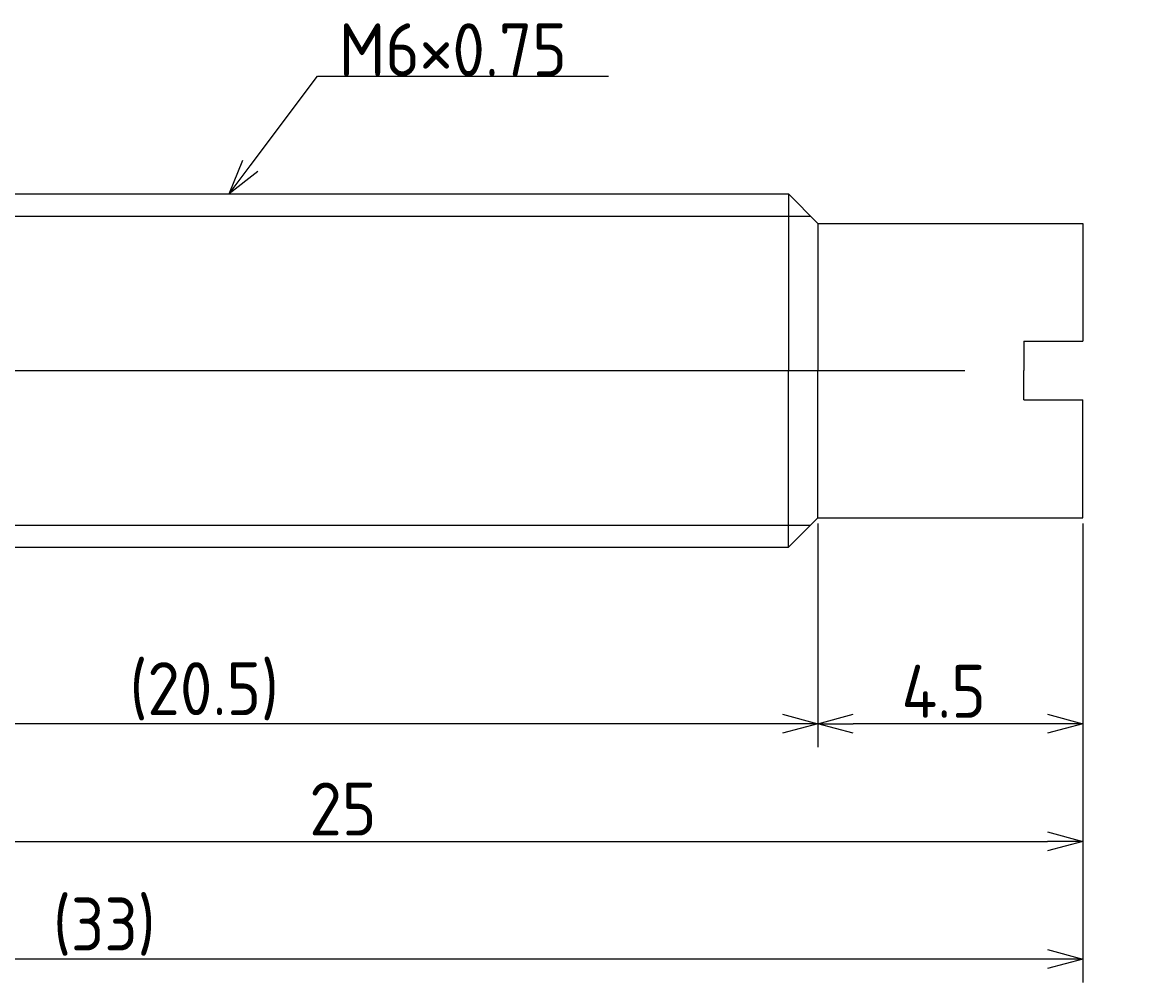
# Model space of a CAD drawing. Extents: x 178 to 244, y 145.6 to 162.9.
# Tile 4 of 4: x 225 to 244, y 145.6 to 161.9. Entities that reach past the tile are written whole.
import ezdxf

# ---------------------------------------------------------------- set-up
doc = ezdxf.new("R2010")
doc.units = 0
doc.header["$PDMODE"] = 3
doc.linetypes.add('CENTER', pattern=[50.8, 31.75, -6.35, 6.35, -6.35])
doc.layers.get('0').update_dxf_attribs({"linetype": 'CONTINUOUS'})
doc.layers.get('DEFPOINTS').update_dxf_attribs({"linetype": 'CONTINUOUS'})
for name, color, linetype in [('図形', 7, 'CONTINUOUS'), ('図枠', 7, 'CONTINUOUS'), ('寸法_文字', 3, 'CONTINUOUS')]:
    doc.layers.add(name, color=color, linetype=linetype)
doc.layers.get('0').off()
doc.styles.add('DIMENSION', font='isocp.shx', dxfattribs={"bigfont": 'bigfont.shx'})
doc.dimstyles.get("Standard").update_dxf_attribs({"dimtxt": 0.18, "dimasz": 0.18, "dimexe": 0.18, "dimexo": 0.0625, "dimgap": 0.09, "dimtad": 0, "dimtih": 1, "dimtoh": 1, "dimzin": 0, "dimcen": 0.09, "dimazin": 3, "dimtfac": 1, "dimtofl": 0, "dimtmove": 0, "dimatfit": 3})

# ---------------------------------------------------------------- blocks, each defined once
blk = doc.blocks.new('_OPEN30')
at = {"color": 0, "linetype": 'BYBLOCK'}
for p, q in [((-1, 0.268), (0, 0)), ((0, 0), (-1, -0.268)), ((0, 0), (-1, 0))]:
    blk.add_line(p, q, dxfattribs=at)
blk = doc.blocks.new('*U43')
at = {"layer": '寸法_文字', "color": 3, "style": 'DIMENSION'}
blk.add_text('25', height=0.9, dxfattribs=at).set_placement((229.863, 148.1))
blk = doc.blocks.new('*D18')
at = {"layer": 'DEFPOINTS', "color": 0}
for p in [(218, 153.5), (243, 153.5), (243, 148)]:
    blk.add_point(p, dxfattribs=at)
at = {"layer": '寸法_文字', "color": 3}
for p, q in [((218, 153.4), (218, 147.6)), ((243, 153.4), (243, 147.6)), ((218.6, 148), (242.4, 148))]:
    blk.add_line(p, q, dxfattribs=at)
at = {"layer": '図枠'}
blk.add_blockref('*U43', (0, 0), dxfattribs=at)
at = {"layer": '寸法_文字', "color": 3, "xscale": 0.6000000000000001, "yscale": 0.6000000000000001, "zscale": 0.6000000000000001, "rotation": 180}
blk.add_blockref('_OPEN30', (218, 148), dxfattribs=at)
at = {"layer": '寸法_文字', "color": 3, "xscale": 0.6000000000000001, "yscale": 0.6000000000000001, "zscale": 0.6000000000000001}
blk.add_blockref('_OPEN30', (243, 148), dxfattribs=at)
blk = doc.blocks.new('*U45')
at = {"layer": '寸法_文字', "color": 3, "style": 'DIMENSION'}
blk.add_text('4.5', height=0.9, dxfattribs=at).set_placement((239.921, 150.1))
blk = doc.blocks.new('*D19')
at = {"layer": 'DEFPOINTS', "color": 0}
for p in [(238.5, 153.5), (243, 153.5), (238.5, 150)]:
    blk.add_point(p, dxfattribs=at)
at = {"layer": '寸法_文字', "color": 3}
for p, q in [((238.5, 153.4), (238.5, 149.6)), ((243, 153.4), (243, 149.6)), ((242.4, 150), (239.1, 150))]:
    blk.add_line(p, q, dxfattribs=at)
at = {"layer": '図枠'}
blk.add_blockref('*U45', (0, 0), dxfattribs=at)
at = {"layer": '寸法_文字', "color": 3, "xscale": 0.6000000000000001, "yscale": 0.6000000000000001, "zscale": 0.6000000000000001, "rotation": 180}
blk.add_blockref('_OPEN30', (238.5, 150), dxfattribs=at)
at = {"layer": '寸法_文字', "color": 3, "xscale": 0.6000000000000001, "yscale": 0.6000000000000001, "zscale": 0.6000000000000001}
blk.add_blockref('_OPEN30', (243, 150), dxfattribs=at)
blk = doc.blocks.new('*U46')
at = {"layer": '寸法_文字', "color": 3, "style": 'DIMENSION'}
blk.add_text('(20.5)', height=0.9, dxfattribs=at).set_placement((226.81, 150.145))
blk = doc.blocks.new('*D20')
at = {"layer": 'DEFPOINTS', "color": 0}
for p in [(218, 153.5), (238.5, 153.5), (218, 150)]:
    blk.add_point(p, dxfattribs=at)
at = {"layer": '寸法_文字', "color": 3}
for p, q in [((218, 153.4), (218, 149.6)), ((238.5, 153.4), (238.5, 149.6)), ((237.9, 150), (218.6, 150))]:
    blk.add_line(p, q, dxfattribs=at)
at = {"layer": '図枠'}
blk.add_blockref('*U46', (0, 0), dxfattribs=at)
at = {"layer": '寸法_文字', "color": 3, "xscale": 0.6000000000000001, "yscale": 0.6000000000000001, "zscale": 0.6000000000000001, "rotation": 180}
blk.add_blockref('_OPEN30', (218, 150), dxfattribs=at)
at = {"layer": '寸法_文字', "color": 3, "xscale": 0.6000000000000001, "yscale": 0.6000000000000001, "zscale": 0.6000000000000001}
blk.add_blockref('_OPEN30', (238.5, 150), dxfattribs=at)
blk = doc.blocks.new('*U41')
at = {"layer": '寸法_文字', "color": 3, "style": 'DIMENSION'}
blk.add_text('(33)', height=0.9, dxfattribs=at).set_placement((225.51, 146.145))
blk = doc.blocks.new('*D22')
at = {"layer": 'DEFPOINTS', "color": 0}
for p in [(210, 154.5), (243, 153.5), (210, 146)]:
    blk.add_point(p, dxfattribs=at)
at = {"layer": '寸法_文字', "color": 3}
for p, q in [((210, 154.4), (210, 145.6)), ((243, 153.4), (243, 145.6)), ((242.4, 146), (210.6, 146))]:
    blk.add_line(p, q, dxfattribs=at)
at = {"layer": '図枠'}
blk.add_blockref('*U41', (0, 0), dxfattribs=at)
at = {"layer": '寸法_文字', "color": 3, "xscale": 0.6000000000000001, "yscale": 0.6000000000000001, "zscale": 0.6000000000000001, "rotation": 180}
blk.add_blockref('_OPEN30', (210, 146), dxfattribs=at)
at = {"layer": '寸法_文字', "color": 3, "xscale": 0.6000000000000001, "yscale": 0.6000000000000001, "zscale": 0.6000000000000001}
blk.add_blockref('_OPEN30', (243, 146), dxfattribs=at)
blk = doc.blocks.new('*U39')
at = {"layer": '寸法_文字'}
blk.add_lwpolyline([(228.86, 159.48), (230, 161), (230.5, 161), (234.947, 161)], dxfattribs=at)
at = {"layer": '寸法_文字', "xscale": 0.6000000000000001, "yscale": 0.6000000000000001, "zscale": 0.6000000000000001, "rotation": 233.130102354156}
blk.add_blockref('_OPEN30', (228.5, 159), dxfattribs=at)
blk = doc.blocks.new('*U40')
at = {"layer": '寸法_文字', "style": 'DIMENSION'}
blk.add_text('M6×0.75', height=0.9, dxfattribs=at).set_placement((230.365, 161))

msp = doc.modelspace()

# ---------------------------------------------------------------- linework, layer by layer
at = {"layer": '図形'}
for p, q in [((219, 159), (238, 159)), ((238, 159), (238, 156)), ((238.5, 158.5), (238, 159)), ((238.5, 158.5), (243, 158.5)), ((238.5, 158.5), (238.5, 156)), ((243, 158.5), (243, 156.5)), ((242, 156.5), (243, 156.5)), ((242, 156.5), (242, 156)), ((238, 153), (238, 156)), ((238.5, 153.5), (238.5, 156)), ((242, 155.5), (242, 156)), ((242, 155.5), (243, 155.5)), ((243, 153.5), (243, 155.5)), ((238.5, 153.5), (238, 153)), ((238.5, 153.5), (243, 153.5)), ((219, 153), (238, 153))]:
    msp.add_line(p, q, dxfattribs=at)
at = {"layer": '図形', "color": 3}
for p, q in [((218.625, 158.625), (238.375, 158.625)), ((218.625, 153.375), (238.375, 153.375))]:
    msp.add_line(p, q, dxfattribs=at)
at = {"layer": '図形', "color": 3, "linetype": 'CENTER'}
msp.add_line((209.25, 156), (244, 156), dxfattribs=at)

# ---------------------------------------------------------------- block references
at = {"layer": '図枠'}
for name in ['*U40', '*U39']:
    msp.add_blockref(name, (0, 0), dxfattribs=at)

# ---------------------------------------------------------------- dimensions: what is measured, and where the dimension line sits
at = {"layer": '寸法_文字'}
for base, p1, p2, picture, middle in [((210, 146), (243, 153.5), (210, 154.5), '*D22', (226.5, 146)), ((218, 150), (238.5, 153.5), (218, 153.5), '*D20', (228.25, 150))]:
    dim = msp.add_linear_dim(base=base, p1=p1, p2=p2, text='(<>)', dimstyle='Standard', override={"dimscale": 0.2}, dxfattribs=at)
    dim.commit()
    dim.dimension.update_dxf_attribs({"geometry": picture, "text_midpoint": middle, "dimtype": 128})
for base, p1, p2, picture, middle in [((243, 148), (218, 153.5), (243, 153.5), '*D18', (230.5, 148)), ((238.5, 150), (243, 153.5), (238.5, 153.5), '*D19', (240.75, 150))]:
    dim = msp.add_linear_dim(base=base, p1=p1, p2=p2, dimstyle='Standard', override={"dimscale": 0.2}, dxfattribs=at)
    dim.commit()
    dim.dimension.update_dxf_attribs({"geometry": picture, "text_midpoint": middle, "dimtype": 128})

doc.saveas('drawing.dxf')
